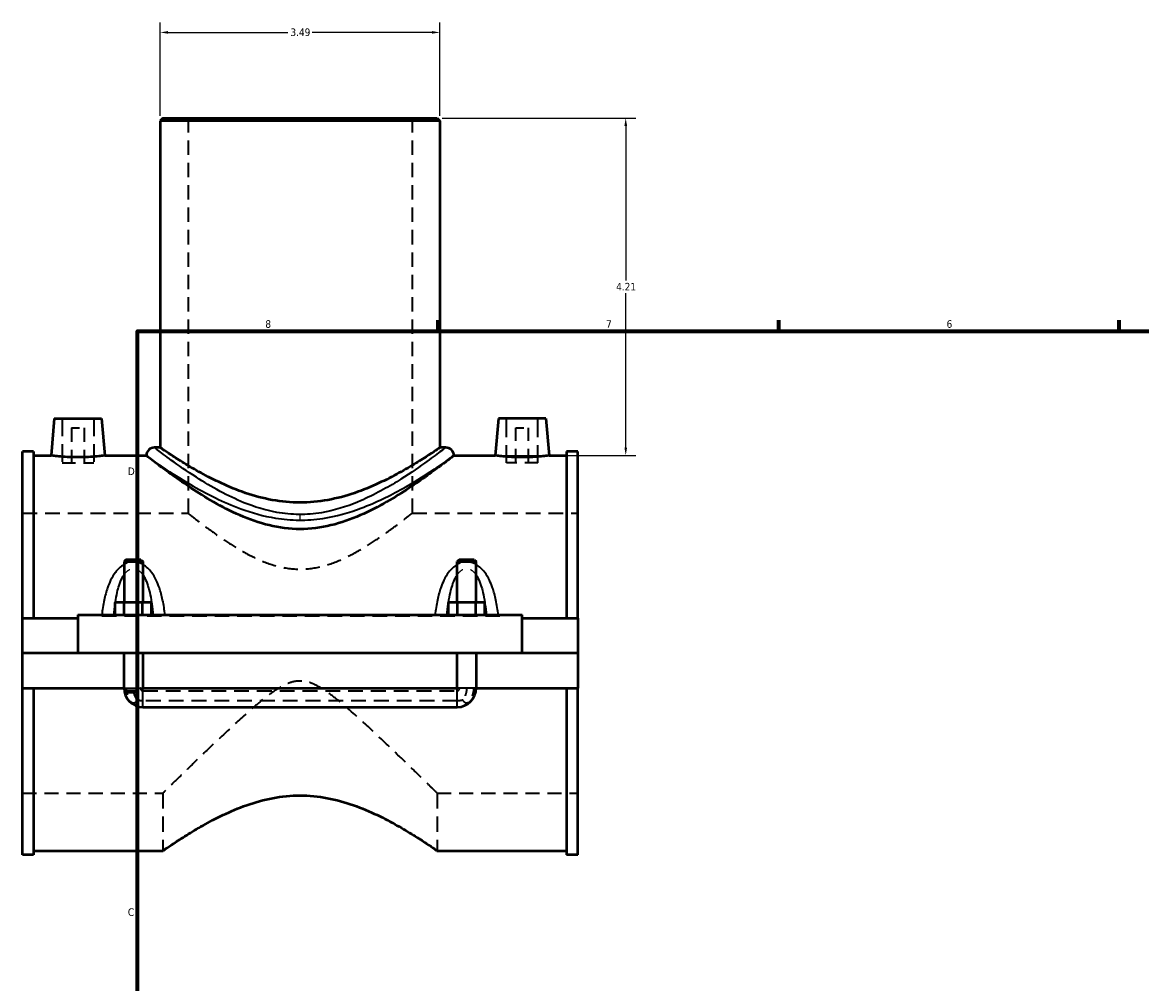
# Model space of a CAD drawing. Header units: inches. Extents: x -0.9 to 54.9, y -1.4 to 49.5.
# Tile 2 of 8: x -0.9 to 13, y 12.9 to 24.9. Entities that reach past the tile are written whole.
import ezdxf

# ---------------------------------------------------------------- set-up
doc = ezdxf.new("R2010")
doc.units = ezdxf.units.IN
doc.header["$MEASUREMENT"] = 0
doc.linetypes.add('DASHED', pattern=[0.2067, 0.1654, -0.0413])
for name, color, linetype, lineweight in [('Border (ANSI)', 7, 'Continuous', 70), ('Dimension (ANSI)', 7, 'Continuous', 25), ('Hidden (ANSI)', 7, 'DASHED', 35), ('Hidden Narrow (ANSI)', 7, 'DASHED', 25), ('Visible (ANSI)', 7, 'Continuous', 50), ('Visible Narrow (ANSI)', 7, 'Continuous', 35)]:
    doc.layers.add(name, color=color, linetype=linetype, lineweight=lineweight)
doc.styles.add('Note Text (ANSI)', font='tahoma.ttf')
doc.dimstyles.new('Default (ANSI)', dxfattribs={"dimtxt": 0.094488, "dimasz": 0.098425, "dimexe": 0.125, "dimexo": 0.0625, "dimgap": 0.031496, "dimtad": 0, "dimtih": 1, "dimtoh": 1, "dimrnd": 1e-08, "dimzin": 4, "dimdsep": 46, "dimtxsty": 'Note Text (ANSI)', "dimcen": 0.09, "dimdle": 0.393701, "dimclrd": 256, "dimclre": 256, "dimclrt": 5, "dimadec": 0, "dimazin": 1, "dimtfac": 1, "dimtofl": 0, "dimtmove": 0, "dimatfit": 3, "dimfxl": 1, "dimtolj": 1, "dimtzin": 4, "dimlwd": -1, "dimlwe": -1, "dimarcsym": 0})

# ---------------------------------------------------------------- blocks, each defined once
blk = doc.blocks.new('Borders Default Border')
at = {"layer": 'Border (ANSI)'}
for p, q in [((4.25, 21), (4.25, 21.134)), ((8.5, 21), (8.5, 21.134)), ((12.75, 21), (12.75, 21.134)), ((0.5, 16.5), (0.366, 16.5))]:
    blk.add_line(p, q, dxfattribs=at)
at = {"layer": 'Border (ANSI)', "flags": 128}
blk.add_lwpolyline([(0.5, 1), (0.5, 21), (33.5, 21), (33.5, 1), (0.5, 1)], dxfattribs=at)
at = {"layer": 'Border (ANSI)', "color": 5, "true_color": 0x0000ff, "char_height": 0.0945, "attachment_point": 7, "style": 'Note Text (ANSI)'}
for s, insert in [('8', (2.094, 21.038)), ('7', (6.346, 21.04)), ('6', (10.595, 21.038)), ('D', (0.378, 19.203)), ('C', (0.378, 13.701))]:
    blk.add_mtext(s, dxfattribs=dict(at, insert=insert))
blk = doc.blocks.new('*D6')
at = {"layer": 'Defpoints', "color": 0, "transparency": 16777216}
for p in [(4.238, 23.657), (6.591, 23.657), (4.963, 19.447)]:
    blk.add_point(p, dxfattribs=at)
at = {"layer": 'Dimension (ANSI)', "transparency": 16777216}
for p, q in [((4.3, 23.657), (6.716, 23.657)), ((6.591, 23.559), (6.591, 21.632)), ((6.591, 19.545), (6.591, 21.472)), ((5.026, 19.447), (6.716, 19.447))]:
    blk.add_line(p, q, dxfattribs=at)
for points in [[(6.575, 23.559), (6.608, 23.559), (6.591, 23.657)], [(6.575, 19.545), (6.608, 19.545), (6.591, 19.447)]]:
    blk.add_solid(points, dxfattribs=at)
at = {"layer": 'Dimension (ANSI)', "color": 5, "transparency": 16777216, "insert": (6.472, 21.6), "char_height": 0.0945, "attachment_point": 1, "style": 'Note Text (ANSI)'}
blk.add_mtext('\\A1;4.21', dxfattribs=at)
blk = doc.blocks.new('*D7')
at = {"layer": 'Defpoints', "color": 0, "transparency": 16777216}
for p in [(4.273, 24.725), (0.781, 23.622), (4.273, 23.622)]:
    blk.add_point(p, dxfattribs=at)
at = {"layer": 'Dimension (ANSI)', "transparency": 16777216}
for p, q in [((0.781, 23.685), (0.781, 24.85)), ((0.879, 24.725), (2.375, 24.725)), ((4.174, 24.725), (2.679, 24.725)), ((4.273, 23.685), (4.273, 24.85))]:
    blk.add_line(p, q, dxfattribs=at)
for points in [[(0.879, 24.742), (0.879, 24.709), (0.781, 24.725)], [(4.174, 24.742), (4.174, 24.709), (4.273, 24.725)]]:
    blk.add_solid(points, dxfattribs=at)
at = {"layer": 'Dimension (ANSI)', "color": 5, "transparency": 16777216, "insert": (2.407, 24.775), "char_height": 0.0945, "attachment_point": 1, "style": 'Note Text (ANSI)'}
blk.add_mtext('\\A1;3.49', dxfattribs=at)

msp = doc.modelspace()

# ---------------------------------------------------------------- linework, layer by layer
at = {"layer": 'Hidden (ANSI)', "ltscale": 1.084136}
for p, q in [((1.13, 23.657), (1.13, 18.727)), ((3.924, 23.657), (3.924, 18.727))]:
    msp.add_line(p, q, dxfattribs=at)
at = {"layer": 'Hidden (ANSI)', "ltscale": 1.333288}
for p, q in [((-0.442, 19.908), (-0.442, 19.357)), ((-0.048, 19.908), (-0.048, 19.357)), ((5.102, 19.357), (5.102, 19.908)), ((5.496, 19.357), (5.496, 19.908))]:
    msp.add_line(p, q, dxfattribs=at)
at = {"layer": 'Hidden (ANSI)', "ltscale": 0.471064}
for p, q in [((-0.324, 19.79), (-0.166, 19.79)), ((5.22, 19.79), (5.378, 19.79))]:
    msp.add_line(p, q, dxfattribs=at)
at = {"layer": 'Hidden (ANSI)', "ltscale": 1.047583}
for p, q in [((-0.324, 19.79), (-0.324, 19.357)), ((-0.166, 19.79), (-0.166, 19.357)), ((5.22, 19.357), (5.22, 19.79)), ((5.378, 19.357), (5.378, 19.79))]:
    msp.add_line(p, q, dxfattribs=at)
at = {"layer": 'Hidden (ANSI)', "ltscale": 0.997297}
for p, q in [((-0.442, 19.357), (-0.048, 19.357)), ((5.496, 19.357), (5.102, 19.357))]:
    msp.add_line(p, q, dxfattribs=at)
at = {"layer": 'Hidden (ANSI)', "ltscale": 1.111729}
for p, q in [((-0.938, 18.727), (1.13, 18.727)), ((3.924, 18.727), (5.992, 18.727))]:
    msp.add_line(p, q, dxfattribs=at)
at = {"layer": 'Hidden (ANSI)', "ltscale": 0.897567}
for p, q in [((0.33, 16.979), (0.566, 16.979)), ((4.488, 16.979), (4.724, 16.979))]:
    msp.add_line(p, q, dxfattribs=at)
at = {"layer": 'Hidden (ANSI)', "ltscale": 1.116076}
for p, q in [((0.566, 16.51), (4.488, 16.51)), ((4.488, 16.385), (0.566, 16.385))]:
    msp.add_line(p, q, dxfattribs=at)
at = {"layer": 'Hidden (ANSI)', "ltscale": 1.06063}
for p, q in [((-0.938, 15.235), (0.816, 15.235)), ((4.238, 15.235), (5.992, 15.235))]:
    msp.add_line(p, q, dxfattribs=at)
at = {"layer": 'Hidden (ANSI)', "ltscale": 1.161103}
for p, q in [((0.816, 15.235), (0.816, 14.515)), ((4.238, 15.235), (4.238, 14.515))]:
    msp.add_line(p, q, dxfattribs=at)
at = {"layer": 'Hidden (ANSI)', "ltscale": 1.071458}
msp.add_open_spline([(1.13, 18.727), (1.13, 18.727), (1.139, 18.719), (1.177, 18.69), (1.205, 18.667), (1.278, 18.611), (1.323, 18.576), (1.424, 18.502), (1.48, 18.461), (1.6, 18.379), (1.668, 18.334), (1.816, 18.246), (1.896, 18.202), (2.064, 18.124), (2.153, 18.09), (2.337, 18.042), (2.431, 18.029), (2.622, 18.029), (2.717, 18.042), (2.9, 18.09), (2.989, 18.124), (3.158, 18.202), (3.238, 18.246), (3.386, 18.334), (3.454, 18.379), (3.573, 18.461), (3.63, 18.502), (3.731, 18.576), (3.775, 18.611), (3.848, 18.667), (3.877, 18.69), (3.914, 18.719), (3.924, 18.727), (3.924, 18.727)], degree=3, knots=[5.730285, 5.730285, 5.730285, 5.730285, 6.435255, 6.435255, 7.140226, 7.140226, 7.845197, 7.845197, 8.550167, 8.550167, 9.277768, 9.277768, 10.005368, 10.005368, 10.732969, 10.732969, 11.460569, 11.460569, 12.188169, 12.188169, 12.91577, 12.91577, 13.64337, 13.64337, 14.370971, 14.370971, 15.075941, 15.075941, 15.780912, 15.780912, 16.485883, 16.485883, 17.190854, 17.190854, 17.190854, 17.190854], dxfattribs=at)
at = {"layer": 'Hidden (ANSI)', "ltscale": 1.068533}
msp.add_open_spline([(4.238, 15.235), (4.238, 15.235), (4.226, 15.247), (4.177, 15.294), (4.141, 15.329), (4.05, 15.418), (3.995, 15.472), (3.873, 15.591), (3.805, 15.656), (3.653, 15.802), (3.562, 15.89), (3.371, 16.069), (3.271, 16.161), (3.121, 16.293), (3.071, 16.336), (2.97, 16.418), (2.92, 16.457), (2.818, 16.529), (2.767, 16.561), (2.684, 16.6), (2.656, 16.611), (2.595, 16.628), (2.563, 16.633), (2.491, 16.633), (2.459, 16.628), (2.398, 16.611), (2.369, 16.6), (2.287, 16.561), (2.235, 16.529), (2.133, 16.457), (2.083, 16.418), (1.983, 16.336), (1.933, 16.293), (1.783, 16.161), (1.683, 16.069), (1.492, 15.89), (1.4, 15.802), (1.248, 15.656), (1.181, 15.591), (1.059, 15.472), (1.003, 15.418), (0.912, 15.329), (0.876, 15.294), (0.828, 15.247), (0.816, 15.235), (0.816, 15.235)], degree=3, knots=[7.930808, 7.930808, 7.930808, 7.930808, 8.825684, 8.825684, 9.72056, 9.72056, 10.615436, 10.615436, 11.510312, 11.510312, 12.598138, 12.598138, 13.685964, 13.685964, 14.229877, 14.229877, 14.77379, 14.77379, 15.317703, 15.317703, 15.58966, 15.58966, 15.861616, 15.861616, 16.133573, 16.133573, 16.405529, 16.405529, 16.949442, 16.949442, 17.493355, 17.493355, 18.037269, 18.037269, 19.125095, 19.125095, 20.212921, 20.212921, 21.107797, 21.107797, 22.002673, 22.002673, 22.897548, 22.897548, 23.792424, 23.792424, 23.792424, 23.792424], dxfattribs=at)
at = {"layer": 'Hidden (ANSI)', "ltscale": 0.549625}
for points, knots in [([(0.495, 16.395), (0.489, 16.384), (0.479, 16.371), (0.466, 16.361), (0.462, 16.36), (0.455, 16.357), (0.451, 16.356), (0.444, 16.356), (0.441, 16.357), (0.433, 16.36), (0.43, 16.361), (0.416, 16.371), (0.407, 16.384), (0.39, 16.415), (0.383, 16.435), (0.371, 16.477), (0.366, 16.498), (0.361, 16.528), (0.359, 16.536), (0.358, 16.544)], [1.3633713, 1.3633713, 1.3633713, 1.3633713, 1.4652792, 1.4652792, 1.4922599, 1.4922599, 1.5192406, 1.5192406, 1.5462213, 1.5462213, 1.573202, 1.573202, 1.6758852, 1.6758852, 1.8462097, 1.8462097, 2.0165342, 2.0165342, 2.0784799, 2.0784799, 2.0784799, 2.0784799]), ([(4.696, 16.544), (4.694, 16.536), (4.693, 16.528), (4.688, 16.498), (4.683, 16.477), (4.671, 16.435), (4.664, 16.415), (4.647, 16.384), (4.638, 16.371), (4.624, 16.361), (4.62, 16.36), (4.613, 16.357), (4.609, 16.356), (4.602, 16.356), (4.599, 16.357), (4.591, 16.36), (4.588, 16.361), (4.574, 16.371), (4.565, 16.384), (4.559, 16.395)], [0.9600013, 0.9600013, 0.9600013, 0.9600013, 1.021947, 1.021947, 1.1922715, 1.1922715, 1.362596, 1.362596, 1.4652792, 1.4652792, 1.4922599, 1.4922599, 1.5192406, 1.5192406, 1.5462213, 1.5462213, 1.573202, 1.573202, 1.6751099, 1.6751099, 1.6751099, 1.6751099])]:
    msp.add_open_spline(points, degree=3, knots=knots, dxfattribs=at)
at = {"layer": 'Hidden (ANSI)', "ltscale": 0.303322}
for points, knots in [([(0.495, 16.395), (0.493, 16.399), (0.49, 16.403), (0.475, 16.428), (0.464, 16.452), (0.451, 16.499), (0.448, 16.52), (0.448, 16.542), (0.448, 16.543), (0.448, 16.544)], [0.1244537, 0.1244537, 0.1244537, 0.1244537, 0.1562773, 0.1562773, 0.3321392, 0.3321392, 0.4698683, 0.4698683, 0.4773066, 0.4773066, 0.4773066, 0.4773066]), ([(4.606, 16.544), (4.606, 16.543), (4.606, 16.542), (4.605, 16.52), (4.602, 16.499), (4.589, 16.452), (4.578, 16.428), (4.563, 16.403), (4.561, 16.399), (4.559, 16.395)], [-0.0087484, -0.0087484, -0.0087484, -0.0087484, 0, 0, 0.161988, 0.161988, 0.3688254, 0.3688254, 0.4062542, 0.4062542, 0.4062542, 0.4062542])]:
    msp.add_open_spline(points, degree=3, knots=knots, dxfattribs=at)
at = {"layer": 'Hidden (ANSI)', "ltscale": 0.096535}
for points, knots in [([(0.538, 16.544), (0.537, 16.54), (0.537, 16.536), (0.539, 16.528), (0.541, 16.525), (0.546, 16.519), (0.549, 16.516), (0.554, 16.513), (0.556, 16.512), (0.561, 16.511), (0.563, 16.51), (0.566, 16.51)], [0.0000516, 0.0000516, 0.0000516, 0.0000516, 0.0317626, 0.0317626, 0.0627158, 0.0627158, 0.0921199, 0.0921199, 0.1106072, 0.1106072, 0.1293334, 0.1293334, 0.1293334, 0.1293334]), ([(4.488, 16.51), (4.491, 16.51), (4.495, 16.511), (4.501, 16.514), (4.504, 16.515), (4.51, 16.52), (4.512, 16.523), (4.515, 16.53), (4.516, 16.533), (4.516, 16.539), (4.516, 16.541), (4.516, 16.544)], [0, 0, 0, 0, 0.0267784, 0.0267784, 0.0538987, 0.0538987, 0.082274, 0.082274, 0.1062427, 0.1062427, 0.1290672, 0.1290672, 0.1290672, 0.1290672])]:
    msp.add_open_spline(points, degree=3, knots=knots, dxfattribs=at)
at = {"layer": 'Hidden (ANSI)', "ltscale": 0.136951}
for points, knots in [([(0.566, 16.385), (0.555, 16.385), (0.544, 16.386), (0.52, 16.389), (0.508, 16.391), (0.495, 16.395)], [0, 0, 0, 0, 0.0826372, 0.0826372, 0.1825841, 0.1825841, 0.1825841, 0.1825841]), ([(4.559, 16.395), (4.558, 16.395), (4.557, 16.395), (4.544, 16.391), (4.531, 16.388), (4.508, 16.386), (4.498, 16.385), (4.488, 16.385)], [0.552222, 0.552222, 0.552222, 0.552222, 0.557179, 0.557179, 0.6587962, 0.6587962, 0.7342291, 0.7342291, 0.7342291, 0.7342291])]:
    msp.add_open_spline(points, degree=3, knots=knots, dxfattribs=at)
at = {"layer": 'Hidden Narrow (ANSI)', "ltscale": 0.13287}
msp.add_line((2.527, 18.644), (2.527, 18.708), dxfattribs=at)
at = {"layer": 'Hidden Narrow (ANSI)', "ltscale": 1.097242}
msp.add_line((5.022, 17.437), (0.032, 17.437), dxfattribs=at)
at = {"layer": 'Hidden Narrow (ANSI)', "ltscale": 0.428089}
for points in [[(0.566, 18.085), (0.563, 18.087), (0.56, 18.088), (0.536, 18.1), (0.514, 18.108), (0.477, 18.115), (0.462, 18.117), (0.448, 18.117), (0.433, 18.117), (0.419, 18.115), (0.382, 18.108), (0.359, 18.1), (0.336, 18.088), (0.333, 18.087), (0.33, 18.085)], [(4.724, 18.085), (4.721, 18.087), (4.718, 18.088), (4.694, 18.1), (4.672, 18.108), (4.635, 18.115), (4.62, 18.117), (4.606, 18.117), (4.591, 18.117), (4.577, 18.115), (4.54, 18.108), (4.517, 18.1), (4.494, 18.088), (4.491, 18.087), (4.488, 18.085)]]:
    msp.add_open_spline(points, degree=3, knots=[-2.8724214, -2.8724214, -2.8724214, -2.8724214, -2.8457504, -2.8457504, -2.6681364, -2.6681364, -2.5571276, -2.5571276, -2.5571276, -2.4461188, -2.4461188, -2.2685047, -2.2685047, -2.2418337, -2.2418337, -2.2418337, -2.2418337], dxfattribs=at)
at = {"layer": 'Hidden Narrow (ANSI)', "ltscale": 0.508379}
for points in [[(0.33, 17.957), (0.332, 17.96), (0.334, 17.963), (0.349, 17.984), (0.363, 17.999), (0.392, 18.021), (0.406, 18.028), (0.43, 18.035), (0.439, 18.036), (0.448, 18.036), (0.457, 18.036), (0.466, 18.035), (0.489, 18.028), (0.503, 18.021), (0.532, 17.999), (0.547, 17.984), (0.562, 17.963), (0.564, 17.96), (0.566, 17.957)], [(4.488, 17.957), (4.49, 17.96), (4.492, 17.963), (4.507, 17.984), (4.521, 17.999), (4.55, 18.021), (4.564, 18.028), (4.588, 18.035), (4.597, 18.036), (4.606, 18.036), (4.615, 18.036), (4.624, 18.035), (4.647, 18.028), (4.661, 18.021), (4.69, 17.999), (4.705, 17.984), (4.72, 17.963), (4.722, 17.96), (4.724, 17.957)]]:
    msp.add_open_spline(points, degree=3, knots=[2.014932, 2.014932, 2.014932, 2.014932, 2.049929, 2.049929, 2.268505, 2.268505, 2.446119, 2.446119, 2.557128, 2.557128, 2.557128, 2.668136, 2.668136, 2.84575, 2.84575, 3.064326, 3.064326, 3.099323, 3.099323, 3.099323, 3.099323], dxfattribs=at)
at = {"layer": 'Hidden Narrow (ANSI)', "ltscale": 0.010209}
for points in [[(0.221, 17.608), (0.221, 17.61), (0.221, 17.612), (0.221, 17.614)], [(0.674, 17.614), (0.675, 17.612), (0.675, 17.61), (0.675, 17.608)], [(4.379, 17.608), (4.379, 17.61), (4.379, 17.612), (4.379, 17.614)], [(4.832, 17.614), (4.833, 17.612), (4.833, 17.61), (4.833, 17.608)]]:
    msp.add_open_spline(points, degree=3, dxfattribs=at)
at = {"layer": 'Visible (ANSI)'}
for p, q in [((0.816, 23.657), (0.781, 23.622)), ((4.273, 23.622), (0.781, 23.622)), ((0.781, 23.622), (0.781, 19.546)), ((0.816, 23.657), (4.238, 23.657)), ((4.238, 23.657), (4.273, 23.622)), ((4.273, 23.622), (4.273, 19.546)), ((-0.54, 19.908), (-0.581, 19.447)), ((-0.54, 19.908), (0.05, 19.908)), ((0.05, 19.908), (0.09, 19.447)), ((5.004, 19.908), (4.963, 19.447)), ((5.594, 19.908), (5.004, 19.908)), ((5.594, 19.908), (5.634, 19.447)), ((-0.938, 17.417), (-0.938, 19.496)), ((-0.8, 19.496), (-0.938, 19.496)), ((-0.8, 19.496), (-0.8, 17.417)), ((-0.8, 19.447), (-0.581, 19.447)), ((0.09, 19.447), (0.606, 19.447)), ((0.781, 19.546), (0.711, 19.546)), ((4.343, 19.546), (4.273, 19.546)), ((4.447, 19.447), (4.963, 19.447)), ((5.634, 19.447), (5.853, 19.447)), ((5.853, 19.496), (5.853, 17.417)), ((5.992, 19.496), (5.853, 19.496)), ((5.992, 17.417), (5.992, 19.496)), ((0.353, 18.147), (0.33, 18.123)), ((0.33, 18.123), (0.566, 18.123)), ((0.33, 18.123), (0.33, 17.614)), ((0.542, 18.147), (0.353, 18.147)), ((0.542, 18.147), (0.566, 18.123)), ((0.566, 18.123), (0.566, 17.614)), ((4.511, 18.147), (4.488, 18.123)), ((4.488, 18.123), (4.724, 18.123)), ((4.488, 17.614), (4.488, 18.123)), ((4.7, 18.147), (4.511, 18.147)), ((4.7, 18.147), (4.724, 18.123)), ((4.724, 17.614), (4.724, 18.123)), ((0.221, 17.457), (0.221, 17.614)), ((0.334, 17.614), (0.221, 17.614)), ((0.334, 17.457), (0.334, 17.614)), ((0.561, 17.614), (0.334, 17.614)), ((0.561, 17.457), (0.561, 17.614)), ((0.675, 17.614), (0.561, 17.614)), ((0.675, 17.457), (0.675, 17.614)), ((4.379, 17.457), (4.379, 17.614)), ((4.492, 17.614), (4.379, 17.614)), ((4.492, 17.457), (4.492, 17.614)), ((4.719, 17.614), (4.492, 17.614)), ((4.719, 17.457), (4.719, 17.614)), ((4.833, 17.614), (4.719, 17.614)), ((4.833, 17.457), (4.833, 17.614)), ((-0.938, 17.417), (-0.245, 17.417)), ((-0.938, 16.983), (-0.938, 17.417)), ((-0.245, 17.457), (-0.245, 16.983)), ((-0.245, 17.457), (5.299, 17.457)), ((5.299, 16.983), (5.299, 17.457)), ((5.299, 17.417), (5.992, 17.417)), ((5.992, 17.417), (5.992, 16.983)), ((-0.938, 16.983), (-0.245, 16.983)), ((-0.938, 16.544), (-0.938, 16.979)), ((0.33, 16.979), (-0.938, 16.979)), ((-0.245, 16.983), (5.299, 16.983)), ((0.33, 16.983), (0.33, 16.979)), ((0.33, 16.544), (0.33, 16.979)), ((0.566, 16.983), (0.566, 16.979)), ((0.566, 16.979), (0.566, 16.544)), ((4.488, 16.979), (0.566, 16.979)), ((4.488, 16.979), (4.488, 16.983)), ((4.488, 16.544), (4.488, 16.979)), ((4.724, 16.979), (4.724, 16.983)), ((4.724, 16.979), (4.724, 16.544)), ((5.992, 16.979), (4.724, 16.979)), ((5.299, 16.983), (5.992, 16.983)), ((5.992, 16.979), (5.992, 16.544)), ((-0.938, 14.466), (-0.938, 16.544)), ((-0.938, 16.544), (0.33, 16.544)), ((-0.8, 16.544), (-0.8, 14.466)), ((0.566, 16.544), (4.488, 16.544)), ((4.724, 16.544), (5.992, 16.544)), ((5.853, 16.544), (5.853, 14.466)), ((5.992, 14.466), (5.992, 16.544)), ((0.566, 16.308), (4.488, 16.308)), ((-0.8, 14.466), (-0.938, 14.466)), ((-0.8, 14.515), (0.816, 14.515)), ((4.238, 14.515), (5.853, 14.515)), ((5.992, 14.466), (5.853, 14.466))]:
    msp.add_line(p, q, dxfattribs=at)
for centre, radius, start, end in [((0.711, 19.441), 0.105, 90, 176.6503), ((4.343, 19.441), 0.105, 3.3497, 90), ((0.566, 16.544), 0.236, 180, 270), ((4.488, 16.544), 0.236, 270, 0)]:
    msp.add_arc(centre, radius, start, end, dxfattribs=at)
for points, knots in [([(0.09, 19.447), (0.09, 19.447), (0.082, 19.446), (0.048, 19.441), (0.022, 19.438), (-0.037, 19.433), (-0.075, 19.429), (-0.158, 19.425), (-0.203, 19.424), (-0.288, 19.424), (-0.333, 19.425), (-0.415, 19.429), (-0.453, 19.433), (-0.513, 19.438), (-0.538, 19.441), (-0.572, 19.446), (-0.581, 19.447), (-0.581, 19.447)], [1.29009, 1.29009, 1.29009, 1.29009, 1.611876, 1.611876, 1.933663, 1.933663, 2.256922, 2.256922, 2.580181, 2.580181, 2.90293, 2.90293, 3.225679, 3.225679, 3.547974, 3.547974, 3.870269, 3.870269, 3.870269, 3.870269]), ([(0.682, 19.389), (0.654, 19.41), (0.634, 19.425), (0.615, 19.44), (0.61, 19.444), (0.607, 19.447), (0.606, 19.447), (0.606, 19.447)], [0, 0, 0, 0, 0.7666, 0.7666, 1.173607, 1.173607, 1.383991, 1.383991, 1.383991, 1.383991]), ([(2.527, 18.859), (2.412, 18.859), (2.295, 18.87), (2.066, 18.912), (1.954, 18.942), (1.741, 19.015), (1.64, 19.057), (1.454, 19.143), (1.368, 19.187), (1.217, 19.27), (1.146, 19.312), (1.019, 19.389), (0.964, 19.425), (0.873, 19.483), (0.838, 19.507), (0.792, 19.538), (0.781, 19.546), (0.781, 19.546)], [0, 0, 0, 0, 0.877489, 0.877489, 1.754979, 1.754979, 2.632468, 2.632468, 3.509958, 3.509958, 4.376663, 4.376663, 5.243368, 5.243368, 6.110074, 6.110074, 6.976779, 6.976779, 6.976779, 6.976779]), ([(4.273, 19.546), (4.273, 19.546), (4.262, 19.538), (4.215, 19.507), (4.181, 19.483), (4.09, 19.425), (4.034, 19.389), (3.908, 19.312), (3.836, 19.27), (3.686, 19.187), (3.6, 19.143), (3.413, 19.057), (3.312, 19.015), (3.1, 18.942), (2.988, 18.912), (2.759, 18.87), (2.642, 18.859), (2.527, 18.859)], [20.930337, 20.930337, 20.930337, 20.930337, 21.797042, 21.797042, 22.663747, 22.663747, 23.530453, 23.530453, 24.397158, 24.397158, 25.274647, 25.274647, 26.152137, 26.152137, 27.029626, 27.029626, 27.907116, 27.907116, 27.907116, 27.907116]), ([(4.447, 19.447), (4.447, 19.447), (4.447, 19.447), (4.446, 19.446), (4.443, 19.443), (4.43, 19.434), (4.417, 19.423), (4.391, 19.403), (4.382, 19.396), (4.372, 19.389)], [1.383991, 1.383991, 1.383991, 1.383991, 1.498278, 1.498278, 1.865228, 1.865228, 2.486563, 2.486563, 2.767452, 2.767452, 2.767452, 2.767452]), ([(5.634, 19.447), (5.634, 19.447), (5.626, 19.446), (5.592, 19.441), (5.566, 19.438), (5.507, 19.433), (5.469, 19.429), (5.386, 19.425), (5.341, 19.424), (5.299, 19.424), (5.256, 19.424), (5.211, 19.425), (5.128, 19.429), (5.091, 19.433), (5.031, 19.438), (5.006, 19.441), (4.972, 19.446), (4.963, 19.447), (4.963, 19.447)], [3.870269, 3.870269, 3.870269, 3.870269, 4.192565, 4.192565, 4.51486, 4.51486, 4.837609, 4.837609, 5.160358, 5.160358, 5.160358, 5.483617, 5.483617, 5.806876, 5.806876, 6.128662, 6.128662, 6.450449, 6.450449, 6.450449, 6.450449]), ([(4.372, 19.389), (4.35, 19.372), (4.324, 19.352), (4.244, 19.292), (4.183, 19.246), (4.044, 19.147), (3.966, 19.093), (3.802, 18.984), (3.708, 18.925), (3.504, 18.809), (3.394, 18.751), (3.162, 18.65), (3.039, 18.606), (2.787, 18.545), (2.657, 18.528), (2.397, 18.528), (2.267, 18.545), (2.015, 18.606), (1.892, 18.65), (1.66, 18.751), (1.55, 18.809), (1.346, 18.925), (1.252, 18.984), (1.087, 19.093), (1.01, 19.147), (0.871, 19.246), (0.81, 19.292), (0.729, 19.352), (0.703, 19.372), (0.682, 19.389)], [9.184671, 9.184671, 9.184671, 9.184671, 9.766128, 9.766128, 10.73229, 10.73229, 11.698451, 11.698451, 12.690741, 12.690741, 13.683031, 13.683031, 14.67532, 14.67532, 15.66761, 15.66761, 16.6599, 16.6599, 17.652189, 17.652189, 18.644479, 18.644479, 19.636769, 19.636769, 20.60293, 20.60293, 21.569092, 21.569092, 22.150549, 22.150549, 22.150549, 22.150549]), ([(0.816, 14.515), (0.816, 14.515), (0.827, 14.523), (0.872, 14.554), (0.906, 14.577), (0.995, 14.636), (1.05, 14.672), (1.174, 14.749), (1.244, 14.791), (1.391, 14.874), (1.475, 14.919), (1.658, 15.005), (1.757, 15.048), (1.965, 15.121), (2.075, 15.152), (2.299, 15.194), (2.414, 15.205), (2.64, 15.205), (2.755, 15.194), (2.979, 15.152), (3.089, 15.121), (3.297, 15.048), (3.396, 15.005), (3.579, 14.919), (3.662, 14.874), (3.81, 14.791), (3.88, 14.749), (4.004, 14.672), (4.059, 14.636), (4.147, 14.577), (4.182, 14.554), (4.227, 14.523), (4.238, 14.515), (4.238, 14.515)], [6.852886, 6.852886, 6.852886, 6.852886, 7.703628, 7.703628, 8.554371, 8.554371, 9.405113, 9.405113, 10.255855, 10.255855, 11.118334, 11.118334, 11.980814, 11.980814, 12.843293, 12.843293, 13.705773, 13.705773, 14.568252, 14.568252, 15.430731, 15.430731, 16.293211, 16.293211, 17.15569, 17.15569, 18.006432, 18.006432, 18.857175, 18.857175, 19.707917, 19.707917, 20.558659, 20.558659, 20.558659, 20.558659])]:
    msp.add_open_spline(points, degree=3, knots=knots, dxfattribs=at)
at = {"layer": 'Visible Narrow (ANSI)'}
for p, q in [((0.331, 16.544), (0.564, 16.544)), ((0.566, 16.31), (0.566, 16.543)), ((4.488, 16.31), (4.488, 16.543)), ((4.722, 16.544), (4.489, 16.544))]:
    msp.add_line(p, q, dxfattribs=at)
for points, knots in [([(4.343, 19.546), (4.343, 19.546), (4.318, 19.527), (4.227, 19.458), (4.162, 19.409), (3.984, 19.283), (3.867, 19.202), (3.59, 19.032), (3.427, 18.941), (3.105, 18.808), (2.953, 18.76), (2.702, 18.718), (2.609, 18.71), (2.422, 18.712), (2.329, 18.721), (2.094, 18.763), (1.956, 18.806), (1.722, 18.901), (1.623, 18.949), (1.422, 19.057), (1.323, 19.117), (1.113, 19.252), (1.008, 19.325), (0.848, 19.442), (0.789, 19.486), (0.725, 19.535), (0.711, 19.545), (0.711, 19.546)], [23.332222, 23.332222, 23.332222, 23.332222, 24.662547, 24.662547, 25.966026, 25.966026, 27.496193, 27.496193, 29.135968, 29.135968, 30.408315, 30.408315, 31.140525, 31.140525, 31.866695, 31.866695, 33.025398, 33.025398, 33.972761, 33.972761, 35.063474, 35.063474, 36.524513, 36.524513, 37.868668, 37.868668, 38.887046, 38.887046, 38.887046, 38.887046]), ([(0.682, 19.389), (0.719, 19.363), (0.77, 19.328), (0.921, 19.229), (1.031, 19.159), (1.254, 19.03), (1.359, 18.972), (1.571, 18.869), (1.676, 18.823), (1.923, 18.732), (2.069, 18.69), (2.318, 18.65), (2.416, 18.641), (2.613, 18.64), (2.713, 18.647), (2.978, 18.687), (3.138, 18.734), (3.479, 18.861), (3.651, 18.948), (3.945, 19.111), (4.069, 19.189), (4.255, 19.309), (4.324, 19.356), (4.372, 19.389)], [-37.547903, -37.547903, -37.547903, -37.547903, -36.524513, -36.524513, -35.063474, -35.063474, -33.972761, -33.972761, -33.025398, -33.025398, -31.866695, -31.866695, -31.140525, -31.140525, -30.408315, -30.408315, -29.135968, -29.135968, -27.496193, -27.496193, -25.966026, -25.966026, -24.671362, -24.671362, -24.671362, -24.671362]), ([(0.33, 18.085), (0.308, 18.073), (0.288, 18.058), (0.252, 18.025), (0.237, 18.007), (0.199, 17.958), (0.18, 17.925), (0.149, 17.861), (0.136, 17.829), (0.108, 17.747), (0.094, 17.696), (0.07, 17.582), (0.061, 17.52), (0.053, 17.457)], [-2.241834, -2.241834, -2.241834, -2.241834, -2.049929, -2.049929, -1.867237, -1.867237, -1.575929, -1.575929, -1.319521, -1.319521, -0.925045, -0.925045, -0.466075, -0.466075, -0.466075, -0.466075]), ([(0.842, 17.457), (0.835, 17.52), (0.825, 17.582), (0.801, 17.696), (0.788, 17.747), (0.76, 17.829), (0.747, 17.861), (0.716, 17.925), (0.696, 17.958), (0.659, 18.007), (0.643, 18.025), (0.608, 18.058), (0.588, 18.073), (0.566, 18.085)], [-4.64818, -4.64818, -4.64818, -4.64818, -4.189211, -4.189211, -3.794734, -3.794734, -3.538327, -3.538327, -3.247018, -3.247018, -3.064326, -3.064326, -2.872421, -2.872421, -2.872421, -2.872421]), ([(4.488, 18.085), (4.466, 18.073), (4.446, 18.058), (4.41, 18.025), (4.395, 18.007), (4.357, 17.958), (4.338, 17.925), (4.307, 17.861), (4.294, 17.829), (4.266, 17.747), (4.252, 17.696), (4.228, 17.582), (4.219, 17.52), (4.211, 17.457)], [-2.241834, -2.241834, -2.241834, -2.241834, -2.049929, -2.049929, -1.867237, -1.867237, -1.575929, -1.575929, -1.319521, -1.319521, -0.925045, -0.925045, -0.466075, -0.466075, -0.466075, -0.466075]), ([(5, 17.457), (4.993, 17.52), (4.983, 17.582), (4.959, 17.696), (4.946, 17.747), (4.918, 17.829), (4.905, 17.861), (4.874, 17.925), (4.854, 17.958), (4.817, 18.007), (4.801, 18.025), (4.766, 18.058), (4.746, 18.073), (4.724, 18.085)], [-4.64818, -4.64818, -4.64818, -4.64818, -4.18921, -4.18921, -3.794734, -3.794734, -3.538326, -3.538326, -3.247018, -3.247018, -3.064326, -3.064326, -2.872421, -2.872421, -2.872421, -2.872421]), ([(0.221, 17.614), (0.228, 17.657), (0.236, 17.699), (0.252, 17.769), (0.26, 17.798), (0.28, 17.858), (0.292, 17.889), (0.313, 17.931), (0.321, 17.945), (0.33, 17.957)], [0.973435, 0.973435, 0.973435, 0.973435, 1.319521, 1.319521, 1.575929, 1.575929, 1.867237, 1.867237, 2.014932, 2.014932, 2.014932, 2.014932]), ([(0.566, 17.957), (0.574, 17.945), (0.582, 17.931), (0.604, 17.889), (0.616, 17.858), (0.636, 17.798), (0.644, 17.769), (0.66, 17.699), (0.668, 17.657), (0.674, 17.614)], [3.099323, 3.099323, 3.099323, 3.099323, 3.247018, 3.247018, 3.538327, 3.538327, 3.794734, 3.794734, 4.14082, 4.14082, 4.14082, 4.14082]), ([(4.379, 17.614), (4.386, 17.657), (4.394, 17.699), (4.41, 17.769), (4.418, 17.798), (4.438, 17.858), (4.45, 17.889), (4.471, 17.931), (4.479, 17.945), (4.488, 17.957)], [0.973435, 0.973435, 0.973435, 0.973435, 1.319521, 1.319521, 1.575929, 1.575929, 1.867237, 1.867237, 2.014932, 2.014932, 2.014932, 2.014932]), ([(4.724, 17.957), (4.732, 17.945), (4.74, 17.931), (4.762, 17.889), (4.774, 17.858), (4.794, 17.798), (4.802, 17.769), (4.818, 17.699), (4.826, 17.657), (4.832, 17.614)], [3.099323, 3.099323, 3.099323, 3.099323, 3.247018, 3.247018, 3.538326, 3.538326, 3.794734, 3.794734, 4.14082, 4.14082, 4.14082, 4.14082]), ([(0.203, 17.457), (0.207, 17.504), (0.212, 17.551), (0.219, 17.6), (0.22, 17.604), (0.221, 17.608)], [0.5542067, 0.5542067, 0.5542067, 0.5542067, 0.9250446, 0.9250446, 0.9575671, 0.9575671, 0.9575671, 0.9575671]), ([(0.675, 17.608), (0.676, 17.604), (0.676, 17.6), (0.683, 17.551), (0.689, 17.504), (0.693, 17.457)], [4.156688, 4.156688, 4.156688, 4.156688, 4.1892106, 4.1892106, 4.5600485, 4.5600485, 4.5600485, 4.5600485]), ([(4.361, 17.457), (4.365, 17.504), (4.37, 17.551), (4.377, 17.6), (4.378, 17.604), (4.379, 17.608)], [0.5542067, 0.5542067, 0.5542067, 0.5542067, 0.9250451, 0.9250451, 0.9575671, 0.9575671, 0.9575671, 0.9575671]), ([(4.833, 17.608), (4.834, 17.604), (4.834, 17.6), (4.841, 17.551), (4.847, 17.504), (4.851, 17.457)], [4.156688, 4.156688, 4.156688, 4.156688, 4.1892101, 4.1892101, 4.5600485, 4.5600485, 4.5600485, 4.5600485])]:
    msp.add_open_spline(points, degree=3, knots=knots, dxfattribs=at)

# ---------------------------------------------------------------- block references
msp.add_blockref('Borders Default Border', (0, 0))

# ---------------------------------------------------------------- dimensions: what is measured, and where the dimension line sits
at = {"layer": 'Dimension (ANSI)'}
for base, p1, p2, angle, override, picture, middle in [((4.273, 24.725), (0.781, 23.622), (4.273, 23.622), 180, {"dimgap": 0.031496, "dimtih": 0, "dimtoh": 0, "dimdec": 2, "dimtol": 0, "dimlim": 0, "dimtp": 0, "dimtm": 0, "dimtdec": 2, "dimatfit": 1}, '*D7', (2.527, 24.725)), ((6.591, 23.657), (4.963, 19.447), (4.238, 23.657), 270, {"dimgap": 0.031496, "dimdec": 2, "dimtol": 0, "dimlim": 0, "dimtp": 0, "dimtm": 0, "dimtdec": 2, "dimatfit": 1}, '*D6', (6.591, 21.552))]:
    dim = msp.add_linear_dim(base=base, p1=p1, p2=p2, angle=angle, dimstyle='Default (ANSI)', override=override, dxfattribs=at)
    dim.commit()
    dim.dimension.update_dxf_attribs({"geometry": picture, "text_midpoint": middle, "dimtype": 160})

doc.saveas('drawing.dxf')
